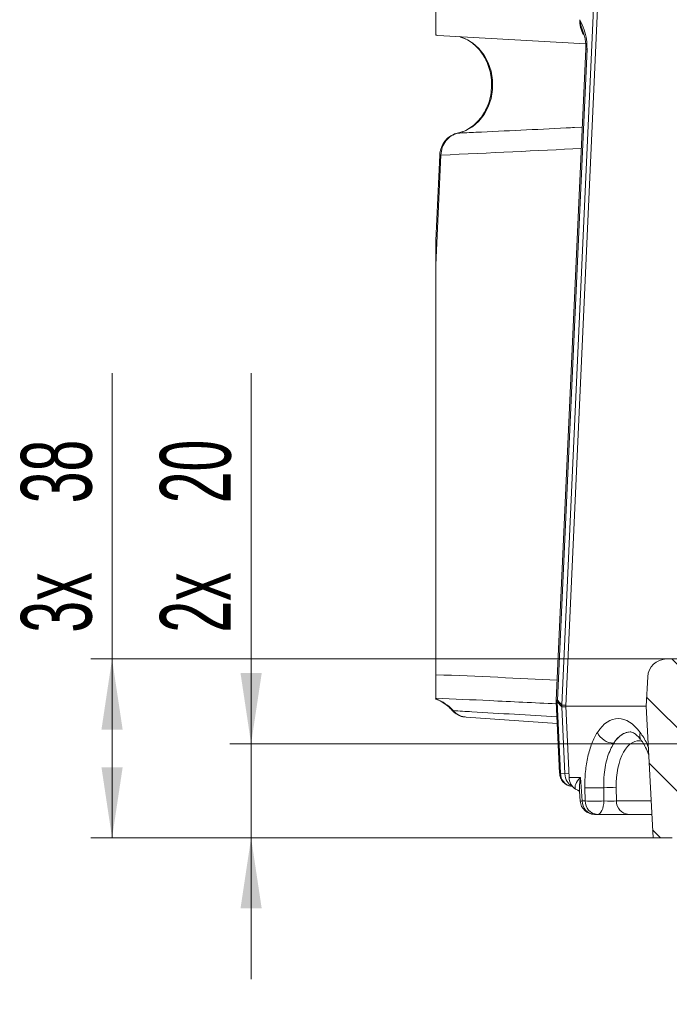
# Model space of a CAD drawing. Header units: millimetres. Extents: x 0 to 8410, y 0 to 5940.
# Tile 125 of 256: x 3404 to 3864, y 694 to 1391. Entities that reach past the tile are written whole.
import ezdxf

# ---------------------------------------------------------------- set-up
doc = ezdxf.new("R2010")
doc.units = ezdxf.units.MM
doc.header["$LTSCALE"] = 10
doc.styles.add('SLDTEXTSTYLE0', font='TXT', dxfattribs={"width": 0.605})
doc.dimstyles.new('SLDDIMSTYLE10', dxfattribs={"dimtxt": 50, "dimasz": 50, "dimexe": 0, "dimexo": 0.0625, "dimgap": 12.5, "dimtad": 0, "dimtih": 1, "dimtoh": 1, "dimdec": 1, "dimlfac": 0.3, "dimrnd": 1e-09, "dimzin": 12, "dimdsep": 46, "dimtxsty": 'SLDTEXTSTYLE0', "dimsah": 1, "dimcen": 0.09, "dimadec": 0, "dimazin": 0, "dimtfac": 1, "dimtofl": 0, "dimtmove": 0, "dimatfit": 3, "dimfxl": 1, "dimfrac": 2, "dimtolj": 1, "dimtzin": 12, "dimarcsym": 0})
doc.dimstyles.new('SLDDIMSTYLE11', dxfattribs={"dimtxt": 50, "dimasz": 50, "dimexe": 0, "dimexo": 0.0625, "dimgap": 12.5, "dimtad": 1, "dimtoh": 1, "dimdec": 1, "dimlfac": 0.3, "dimrnd": 1e-09, "dimzin": 12, "dimdsep": 46, "dimtxsty": 'SLDTEXTSTYLE0', "dimsah": 1, "dimcen": 0.09, "dimadec": 0, "dimazin": 0, "dimtfac": 1, "dimtofl": 0, "dimtmove": 0, "dimatfit": 3, "dimfxl": 1, "dimfrac": 2, "dimtolj": 1, "dimtzin": 12, "dimarcsym": 0})
doc.dimstyles.new('SLDDIMSTYLE12', dxfattribs={"dimtxt": 50, "dimasz": 50, "dimexe": 0, "dimexo": 0.0625, "dimgap": 12.5, "dimtad": 1, "dimtoh": 1, "dimdec": 1, "dimlfac": 0.3, "dimrnd": 1e-09, "dimzin": 12, "dimdsep": 46, "dimtxsty": 'SLDTEXTSTYLE0', "dimsah": 1, "dimcen": 0.09, "dimadec": 0, "dimazin": 0, "dimtfac": 1, "dimtofl": 0, "dimtmove": 0, "dimatfit": 3, "dimfxl": 1, "dimfrac": 2, "dimtolj": 1, "dimtzin": 12, "dimarcsym": 0})
doc.dimstyles.new('SLDDIMSTYLE9', dxfattribs={"dimtxt": 50, "dimasz": 50, "dimexe": 0, "dimexo": 0.0625, "dimgap": 12.5, "dimtad": 0, "dimtih": 1, "dimtoh": 1, "dimdec": 1, "dimlfac": 0.3, "dimrnd": 1e-09, "dimzin": 12, "dimdsep": 46, "dimtxsty": 'SLDTEXTSTYLE0', "dimsah": 1, "dimcen": 0.09, "dimadec": 0, "dimazin": 0, "dimtfac": 1, "dimtofl": 0, "dimtmove": 0, "dimatfit": 3, "dimfxl": 1, "dimfrac": 2, "dimtolj": 1, "dimtzin": 12, "dimarcsym": 0})

# ---------------------------------------------------------------- blocks, each defined once
blk = doc.blocks.new('*D39')
at = {"color": 7, "linetype": 'Continuous', "lineweight": 0}
for p, q in [((3900.17, 938.56), (3900.17, 1615)), ((3961.84, 938.56), (3961.84, 1615)), ((3900.17, 1600), (3518.17, 1600)), ((3900.17, 1600), (3961.84, 1600)), ((3961.84, 1600), (4061.84, 1600))]:
    blk.add_line(p, q, dxfattribs=at)
for points in [[(3900.17, 1600), (3850.17, 1607.5), (3850.17, 1592.5)], [(3961.84, 1600), (4011.84, 1592.5), (4011.84, 1607.5)]]:
    blk.add_solid(points, dxfattribs=at)
at = {"color": 7, "linetype": 'Continuous', "lineweight": 0, "char_height": 50, "attachment_point": 1, "style": 'SLDTEXTSTYLE0'}
for s, insert in [('%%c', (3606.62, 1664.45)), ('6x', (3534.05, 1664.59)), ('18,5', (3679.47, 1664.45))]:
    blk.add_mtext(s, dxfattribs=dict(at, insert=insert))
blk = doc.blocks.new('*D40')
at = {"color": 7, "linetype": 'Continuous', "lineweight": 0}
for p, q in [((3872.67, 818.56), (3872.67, 576.7)), ((3989.34, 818.56), (3989.34, 576.7)), ((3872.67, 591.7), (3475.32, 591.7)), ((3872.67, 591.7), (3989.34, 591.7))]:
    blk.add_line(p, q, dxfattribs=at)
for points in [[(3872.67, 591.7), (3922.67, 584.2), (3922.67, 599.2)], [(3989.34, 591.7), (3939.34, 599.2), (3939.34, 584.2)]]:
    blk.add_solid(points, dxfattribs=at)
at = {"color": 7, "linetype": 'Continuous', "lineweight": 0, "char_height": 50, "attachment_point": 1, "style": 'SLDTEXTSTYLE0'}
for s, insert in [('2x', (3491.19, 656.29)), ('%%c', (3563.76, 656.15)), ('35', (3636.62, 656.15)), ('H8', (3732.02, 656.15))]:
    blk.add_mtext(s, dxfattribs=dict(at, insert=insert))
blk = doc.blocks.new('*D42')
at = {"color": 7, "linetype": 'Continuous', "lineweight": 0}
for p, q in [((3568.18, 878.56), (3568.18, 1141.06)), ((3875.34, 878.56), (3553.18, 878.56)), ((3568.18, 878.56), (3568.18, 811.89)), ((3852.57, 811.89), (3553.18, 811.89)), ((3568.18, 811.89), (3568.18, 711.89))]:
    blk.add_line(p, q, dxfattribs=at)
for points in [[(3568.18, 878.56), (3575.68, 928.56), (3560.68, 928.56)], [(3568.18, 811.89), (3560.68, 761.89), (3575.68, 761.89)]]:
    blk.add_solid(points, dxfattribs=at)
at = {"color": 7, "linetype": 'Continuous', "lineweight": 0, "char_height": 50, "attachment_point": 1, "rotation": 90, "style": 'SLDTEXTSTYLE0'}
for s, insert in [('20', (3503.72, 1048.83)), ('2x ', (3503.72, 957.18))]:
    blk.add_mtext(s, dxfattribs=dict(at, insert=insert))
blk = doc.blocks.new('*D43')
at = {"color": 7, "linetype": 'Continuous', "lineweight": 0}
for p, q in [((3469.8, 938.56), (3469.8, 1141.06)), ((3862.07, 938.56), (3454.8, 938.56)), ((3469.8, 811.89), (3469.8, 938.56)), ((3852.57, 811.89), (3454.8, 811.89))]:
    blk.add_line(p, q, dxfattribs=at)
for points in [[(3469.8, 938.56), (3462.3, 888.56), (3477.3, 888.56)], [(3469.8, 811.89), (3477.3, 861.89), (3462.3, 861.89)]]:
    blk.add_solid(points, dxfattribs=at)
at = {"color": 7, "linetype": 'Continuous', "lineweight": 0, "char_height": 50, "attachment_point": 1, "rotation": 90, "style": 'SLDTEXTSTYLE0'}
for s, insert in [('38', (3405.35, 1048.83)), ('3x ', (3405.35, 957.18))]:
    blk.add_mtext(s, dxfattribs=dict(at, insert=insert))

msp = doc.modelspace()

# ---------------------------------------------------------------- hatches: boundary and pattern name
at = {"linetype": 'Continuous', "lineweight": 0}
h = msp.add_hatch(dxfattribs=at)
h.set_pattern_fill('ANSI31', scale=10, angle=90, style=0)
edge = h.paths.add_edge_path(flags=0)
edge.add_arc((3862.073493, 925.223381), 13.333333, 90, 177)
edge.add_line((3848.758432, 925.921194), (3847.673706, 905.223381))
edge.add_line((3847.673706, 905.223381), (3852.565098, 811.890048))
edge.add_line((3852.565098, 811.890048), (3866.007039, 811.890048))
edge.add_line((3866.007039, 811.890048), (3872.673706, 818.556714))
edge.add_line((3872.673706, 818.556714), (3872.673706, 875.890048))
edge.add_arc((3875.340372, 875.890048), 2.666667, 90, 180, ccw=False)
edge.add_line((3875.340372, 878.556714), (3900.173706, 878.556714))
edge.add_line((3900.173706, 878.556714), (3900.173706, 938.556714))
edge.add_line((3900.173706, 938.556714), (3862.073493, 938.556714))

# ---------------------------------------------------------------- linework, layer by layer
at = {"color": 7, "linetype": 'Continuous', "lineweight": 0}
for p, q in [((3787.98327, 905.877849), (3810.620928, 1404.652925)), ((3813.477693, 1404.3175), (3790.825582, 905.223384)), ((3700.234532, 1380.127551), (3804.935888, 1374.275815)), ((3715.479504, 1379.275552), (3716.8407, 1378.887427)), ((3805.046741, 1370.409361), (3784.11845, 909.296374)), ((3802.537582, 1315.124961), (3795.464594, 1314.852617)), ((3796.9801, 1314.93661), (3802.542171, 1315.226785)), ((3701.668685, 1295.332692), (3698.92216, 1234.81858)), ((3698.922181, 927.452464), (3698.922171, 1217.648419)), ((3862.07348, 938.55671), (3900.1737, 938.55671)), ((3848.758429, 925.921196), (3847.673692, 905.223384)), ((3784.118407, 908.25623), (3786.408361, 857.80181)), ((3787.980459, 905.744751), (3787.979585, 904.702011)), ((3790.136691, 857.122407), (3787.983184, 904.571005)), ((3790.825582, 905.223384), (3847.67371, 905.223384)), ((3793.118633, 854.700022), (3790.825582, 905.223384)), ((3847.673692, 905.223384), (3852.565127, 811.890048)), ((3720.273285, 897.325619), (3784.820175, 892.794002)), ((3794.101467, 848.476592), (3795.633676, 848.163466)), ((3797.613799, 846.448374), (3798.255296, 846.058665)), ((3798.255296, 846.058665), (3799.939069, 845.362781)), ((3800.547428, 845.056177), (3801.063868, 837.842638)), ((3813.153211, 828.556714), (3811.038339, 828.556714)), ((3835.309453, 828.556714), (3813.153211, 828.556714)), ((3851.69164, 828.556714), (3835.309453, 828.556714)), ((3852.565127, 811.890048), (3866.007045, 811.890048))]:
    msp.add_line(p, q, dxfattribs=at)
at = {"color": 8, "linetype": 'Continuous', "lineweight": 0}
for p, q in [((3805.828087, 1370.455803), (3784.899796, 909.342804)), ((3702.450081, 1295.379134), (3698.922171, 1217.648419)), ((3787.983184, 904.571005), (3784.744062, 908.210918)), ((3784.744062, 908.210918), (3787.034016, 857.756498)), ((3784.899796, 909.342804), (3787.98327, 905.877849)), ((3790.849226, 904.702011), (3787.979585, 904.702011)), ((3787.980459, 905.744751), (3790.849226, 905.744751)), ((3787.034016, 857.756498), (3790.136691, 857.122407)), ((3790.136691, 857.122407), (3792.988882, 857.558726)), ((3793.118633, 854.700022), (3801.196751, 854.700022)), ((3801.196751, 854.700022), (3802.389982, 838.033356)), ((3804.504855, 838.033356), (3804.324423, 847.437854)), ((3817.618566, 847.41757), (3817.798948, 838.013071)), ((3826.481276, 847.404047), (3826.661053, 838.033356)), ((3802.389982, 838.033356), (3804.504855, 838.033356)), ((3826.661053, 838.033356), (3851.194971, 838.033356))]:
    msp.add_line(p, q, dxfattribs=at)
at = {"color": 7, "linetype": 'Continuous', "lineweight": 0, "flags": 128}
for points in [[(3698.922158, 1396.943958), (3698.922132, 1393.866074), (3698.922163, 1390.891901), (3698.922166, 1388.123464), (3698.922174, 1385.655584), (3698.922149, 1383.572898), (3698.922164, 1381.946734), (3698.922167, 1380.832873), (3698.922171, 1380.26946)], [(3698.92216, 1234.81858), (3698.922136, 1234.721374), (3698.922169, 1233.639749), (3698.922143, 1231.368365), (3698.92214, 1227.925725), (3698.922191, 1223.339942), (3698.922171, 1217.648419)], [(3800.178799, 845.072112), (3799.369245, 845.595891), (3798.255296, 846.058665)]]:
    msp.add_lwpolyline(points, dxfattribs=at)
at = {"color": 8, "linetype": 'Continuous', "lineweight": 0, "flags": 128}
for points in [[(3716.8407, 1378.887427), (3719.852161, 1377.743663), (3724.849624, 1374.864212), (3729.302678, 1370.971731), (3733.059089, 1366.199237), (3735.990497, 1360.709848), (3737.996674, 1354.691169), (3739.009141, 1348.348937), (3738.993225, 1341.899864), (3737.949486, 1335.564387), (3735.913584, 1329.55902), (3732.955162, 1324.089002), (3729.175222, 1319.341343), (3724.703069, 1315.478217), (3719.691453, 1312.631698), (3714.311707, 1310.899091)], [(3711.15068, 901.974248), (3710.607638, 902.087372), (3710.289707, 902.310933)], [(3813.153211, 828.556714), (3814.029871, 828.735824), (3814.875084, 829.266739), (3815.65864, 830.130438), (3816.352416, 831.295983), (3816.931633, 832.721623), (3817.375487, 834.356286), (3817.668066, 836.141417), (3817.798948, 838.013071)]]:
    msp.add_lwpolyline(points, dxfattribs=at)
at = {"color": 8, "linetype": 'Continuous', "lineweight": 0}
for centre, radius, start, end in [((3805.571144, 1368.182688), 2.287591, 83.550913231, 103.252221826), ((3702.19312, 1293.105762), 2.287848, 83.551183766, 103.251519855), ((3688.911333, 882.364646), 29.650043, 41.404319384, 70.267304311), ((3784.534161, 909.65664), 1.46088, 253.465730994, 278.260901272), ((3784.643044, 907.061152), 2.296053, 83.5795672, 103.207950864), ((3824.922885, 891.844951), 12.874207, 204.295834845, 269.318482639), ((3849.033456, 884.424738), 5.93544, 159.040602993, 213.872804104), ((3786.823917, 859.1976), 1.456337, 253.420630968, 278.294742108), ((3811.128104, 950.068549), 102.855965, 266.207249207, 273.617907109), ((3821.945514, 778.983656), 68.57057, 86.207266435, 93.617888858), ((3802.707686, 831.118493), 6.922157, 92.63060656, 103.737377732), ((3811.709496, 837.853763), 9.321243, 178.896013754, 265.870961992), ((3813.824368, 837.853763), 9.321243, 178.896013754, 265.870961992), ((3811.30851, 940.663412), 102.855327, 266.207239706, 273.617915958), ((3835.980608, 837.853804), 9.321284, 178.896269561, 265.87098998)]:
    msp.add_arc(centre, radius, start, end, dxfattribs=at)
at = {"color": 7, "linetype": 'Continuous', "lineweight": 0}
for centre, radius, start, end in [((3862.073493, 925.223381), 13.333333, 90, 177), ((3803.351547, 854.924285), 10.235372, 181.255486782, 235.904059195), ((3811.038345, 838.556714), 10, 184.094839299, 270)]:
    msp.add_arc(centre, radius, start, end, dxfattribs=at)
at = {"color": 8, "linetype": 'Continuous', "lineweight": 0}
for centre, major_axis, ratio, start_param, end_param in [((3815.042261, 1390.403667), (-0.239146, 16.675685), 0.8592201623, 1.5074595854, 2.1749804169), ((2880.615087, 1342.269605), (1311.398449, 5.257795), 0.0490996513, 5.3894852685, 5.4910796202), ((2771.038953, 873.74306), (1377.632059, 5.523345), 0.0490996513, 0.7436803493, 0.8316187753), ((3793.665453, 908.878187), (5.346304, 8.595878), 0.8362434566, 2.0024317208, 2.1193263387), ((3830.239162, 844.700021), (-3.122355, 51.643204), 0.4986317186, 5.6263322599, 6.8797619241), ((3838.274861, 845.223381), (-2.115992, 41.653284), 0.499033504, 6.2465666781, 6.8845546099), ((3838.887547, 845.223381), (-3.120082, 41.637697), 0.4979002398, 6.2505660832, 6.8726077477), ((3844.040452, 845.572287), (-2.115144, 34.984106), 0.4986317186, 6.1080440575, 7.7714835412), ((3809.845172, 855.223381), (12.08224, 9.007773), 0.3594377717, 2.0723965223, 3.0906620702), ((3809.845172, 855.223381), (4.689737, 19.358113), 0.4192401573, 1.698915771, 2.2218289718), ((3820.878729, 838.556714), (6.671554, -0.195488), 0.1068432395, 4.2356919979, 5.7640856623)]:
    msp.add_ellipse(centre, major_axis=major_axis, ratio=ratio, start_param=start_param, end_param=end_param, dxfattribs=at)
at = {"color": 7, "linetype": 'Continuous', "lineweight": 0}
for centre, major_axis, ratio, start_param, end_param in [((3701.033845, 1396.775574), (0.378919, 16.664527), 0.8732332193, 3.022048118, 3.1126882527), ((3822.284234, 876.718678), (33.880222, -29.35104), 0.1833085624, 3.3019035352, 3.3138322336), ((3833.177647, 864.477528), (44.814984, -42.434844), 0.1382240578, 3.260503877, 3.272153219), ((3795.96087, 858.303284), (1.306699, 9.919459), 0.8905203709, 1.7423460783, 3.0786889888), ((3798.814866, 857.720026), (0.249882, 10.035868), 0.8655411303, 1.6519137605, 2.7638522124)]:
    msp.add_ellipse(centre, major_axis=major_axis, ratio=ratio, start_param=start_param, end_param=end_param, dxfattribs=at)
at = {"color": 8, "linetype": 'Continuous', "lineweight": 0}
for points, knots in [([(3800.727779, 1391.254099), (3800.732346, 1391.24491), (3801.852538, 1388.991104), (3803.808218, 1384.897498), (3805.741142, 1377.704639), (3805.800877, 1372.724384), (3805.828087, 1370.455803)], [0, 0, 0, 0, 0.0016695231, 0.4094950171, 0.7310161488, 1, 1, 1, 1]), ([(3802.94334, 1383.162023), (3802.564344, 1384.089666), (3801.492454, 1386.713251), (3800.937906, 1389.473168), (3800.729576, 1391.238867), (3800.727779, 1391.254099)], [0, 0, 0, 0, 0.3516003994, 0.9944066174, 1, 1, 1, 1]), ([(3714.311707, 1310.899091), (3712.732026, 1310.383037), (3709.572416, 1309.350848), (3705.777168, 1305.632618), (3703.13611, 1300.849292), (3702.676312, 1297.18302), (3702.450081, 1295.379134)], [0, 0, 0, 0, 0.2520010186, 0.5040414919, 0.7559775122, 1, 1, 1, 1]), ([(3714.311707, 1310.899091), (3718.593772, 1311.098665), (3744.149731, 1312.289756), (3771.686267, 1313.614081), (3795.015409, 1314.833883), (3796.9801, 1314.93661)], [0, 0, 0, 0, 0.155641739, 0.9288913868, 1, 1, 1, 1]), ([(3784.184747, 906.79445), (3768.411798, 907.573368), (3739.947926, 908.979004), (3711.573299, 910.233023), (3698.922167, 910.79214)], [0, 0, 0, 0, 0.5541392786, 1, 1, 1, 1]), ([(3711.15068, 901.974248), (3715.567245, 901.708766), (3740.100209, 900.234079), (3764.551786, 898.794151), (3784.60145, 897.613448)], [0, 0, 0, 0, 0.1800257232, 1, 1, 1, 1]), ([(3804.324421, 847.437853), (3804.250369, 851.298223), (3804.39244, 855.087733), (3805.108594, 862.525108), (3805.672114, 866.060562), (3806.812648, 871.08944), (3807.24255, 872.720167), (3808.205476, 875.887123), (3808.73139, 877.399183), (3810.42984, 881.703751), (3811.724968, 884.27865), (3813.188919, 886.547881)], [0, 0, 0, 0, 0.25, 0.25, 0.5, 0.5, 0.625, 0.625, 0.75, 0.75, 1, 1, 1, 1]), ([(3843.490739, 886.547883), (3845.142328, 884.135802), (3847.244515, 881.065641), (3848.852125, 877.028032), (3849.196712, 876.16258)], [0, 0, 0, 0, 0.785652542, 1, 1, 1, 1]), ([(3824.769753, 878.971654), (3823.179303, 875.955362), (3820.780738, 871.406477), (3818.845048, 863.340022), (3817.729698, 856.033534), (3817.658864, 850.541838), (3817.618566, 847.41757)], [0, 0, 0, 0, 0.3675282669, 0.5542711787, 0.7464214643, 1, 1, 1, 1])]:
    msp.add_open_spline(points, degree=3, knots=knots, dxfattribs=at)
at = {"color": 7, "linetype": 'Continuous', "lineweight": 0}
for points, knots in [([(3802.830375, 1383.117966), (3803.180383, 1382.211723), (3803.898381, 1380.35268), (3804.651604, 1377.128557), (3805.091211, 1373.732559), (3805.054383, 1371.45727), (3805.037315, 1370.402755)], [0, 0, 0, 0, 0.2656320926, 0.5449110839, 0.7890826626, 1, 1, 1, 1]), ([(3716.430008, 1378.957214), (3718.038888, 1378.352519), (3721.257643, 1377.142755), (3725.692598, 1374.079281), (3729.647305, 1370.213008), (3732.970679, 1365.58373), (3735.570977, 1360.357754), (3737.371628, 1354.684639), (3738.320783, 1348.735716), (3738.391933, 1342.689287), (3737.586467, 1336.727922), (3735.934285, 1331.031005), (3733.492997, 1325.767123), (3730.343829, 1321.089542), (3726.586696, 1317.1226), (3722.330693, 1313.991796), (3718.098493, 1311.898654), (3715.274619, 1311.176677), (3714.06242, 1310.866755)], [0, 0, 0, 0, 0.0650115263, 0.1300632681, 0.1944349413, 0.2582420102, 0.3216534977, 0.3848104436, 0.4478070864, 0.5107003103, 0.573522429, 0.6362942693, 0.6990530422, 0.7618655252, 0.8248416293, 0.8881464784, 0.9519848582, 1, 1, 1, 1]), ([(3714.072116, 1310.865265), (3714.060213, 1310.863952), (3712.783467, 1310.723074), (3710.358158, 1309.672605), (3707.133626, 1307.525773), (3704.507449, 1304.511635), (3702.682445, 1300.894537), (3701.745373, 1297.721844), (3701.773597, 1295.827354), (3701.781051, 1295.327029)], [0, 0, 0, 0, 0.00172283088, 0.18479907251, 0.36844222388, 0.55256854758, 0.73991780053, 0.93131370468, 1, 1, 1, 1]), ([(3698.922181, 927.452464), (3698.922171, 926.903597), (3698.92214, 925.31059), (3698.922168, 922.48223), (3698.922136, 918.863636), (3698.922144, 915.683755), (3698.922196, 913.227578), (3698.922168, 911.589654), (3698.922167, 911.062409), (3698.922167, 910.79214)], [0, 0, 0, 0, 0.0468830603, 0.1360710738, 0.2469761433, 0.433881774, 0.6190810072, 0.8047386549, 1, 1, 1, 1]), ([(3698.403253, 910.386195), (3699.161057, 910.099419), (3701.525443, 909.204662), (3705.199412, 907.045809), (3708.334371, 904.423108), (3709.900111, 902.731904), (3710.283908, 902.317353)], [0, 0, 0, 0, 0.17465812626, 0.54494248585, 0.88845536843, 1, 1, 1, 1]), ([(3784.11845, 909.296374), (3784.115005, 909.20979), (3784.101214, 908.863241), (3784.111038, 908.516408), (3784.118407, 908.25623)], [0, 0, 0, 0, 0.2498474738, 1, 1, 1, 1]), ([(3710.318407, 902.353029), (3710.500152, 902.130203), (3711.545296, 900.84881), (3714.039523, 899.119113), (3717.094724, 897.687013), (3719.052126, 897.559643), (3719.655735, 897.520365)], [0, 0, 0, 0, 0.0787188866, 0.4526839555, 0.8312226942, 1, 1, 1, 1]), ([(3711.15068, 901.974248), (3712.612593, 900.629047), (3715.308056, 898.148779), (3718.7196, 897.609138), (3720.280856, 897.362177)], [0, 0, 0, 0, 0.542360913, 1, 1, 1, 1]), ([(3836.517928, 886.856126), (3836.605561, 886.867155), (3836.982649, 886.914617), (3837.793267, 886.707163), (3839.38938, 885.939975), (3841.352925, 884.383569), (3842.980379, 882.613904), (3843.896751, 881.39459), (3844.084969, 881.14415)], [0, 0, 0, 0, 0.071870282, 0.3092600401, 0.5271861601, 0.736925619, 0.9459660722, 1, 1, 1, 1]), ([(3844.086194, 881.089668), (3844.200595, 880.951202), (3845.087846, 879.877316), (3846.756929, 876.967558), (3848.469069, 873.654537), (3849.283427, 871.384496), (3849.475148, 870.850068)], [0, 0, 0, 0, 0.0603863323, 0.4683323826, 0.8748313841, 1, 1, 1, 1]), ([(3786.408361, 857.80181), (3786.509958, 856.943544), (3786.744473, 854.962422), (3788.133077, 852.218603), (3790.347703, 850.018367), (3792.475028, 848.773281), (3793.847631, 848.608988), (3794.236715, 848.562417)], [0, 0, 0, 0, 0.1960856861, 0.4526211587, 0.6826056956, 0.9100300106, 1, 1, 1, 1]), ([(3799.893308, 845.253304), (3799.904692, 845.257608), (3799.921161, 845.263835), (3800.12343, 845.104379), (3800.185886, 845.055143)], [0, 0, 0, 0, 0.69122066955, 1, 1, 1, 1])]:
    msp.add_open_spline(points, degree=3, knots=knots, dxfattribs=at)

# ---------------------------------------------------------------- dimensions: what is measured, and where the dimension line sits
for base, p1, p2, text, dimstyle, picture, middle in [((3961.840372, 1638.350859), (3900.173706, 938.556714), (3961.840372, 938.556714), '6x%%c<>', 'SLDDIMSTYLE9', '*D39', (3673.566629, 1638.350859)), ((3989.340372, 630.05417), (3872.673706, 818.556714), (3989.340372, 818.556714), '2x%%c<>H8', 'SLDDIMSTYLE10', '*D40', (3655.44649, 630.05417))]:
    dim = msp.add_linear_dim(base=base, p1=p1, p2=p2, text=text, dimstyle=dimstyle, dxfattribs=at)
    dim.commit()
    dim.dimension.update_dxf_attribs({"geometry": picture, "text_midpoint": middle, "dimtype": 160})
for base, p1, p2, text, dimstyle, picture, middle in [((3469.802762, 938.556714), (3852.565098, 811.890048), (3862.073493, 938.556714), '3x <>', 'SLDDIMSTYLE12', '*D43', (3469.802762, 1041.185007)), ((3568.176686, 811.890048), (3875.340372, 878.556714), (3852.565098, 811.890048), '2x <>', 'SLDDIMSTYLE11', '*D42', (3568.176686, 1041.185007))]:
    dim = msp.add_linear_dim(base=base, p1=p1, p2=p2, angle=90, text=text, dimstyle=dimstyle, dxfattribs=at)
    dim.commit()
    dim.dimension.update_dxf_attribs({"geometry": picture, "text_midpoint": middle, "dimtype": 160})

doc.saveas('drawing.dxf')
